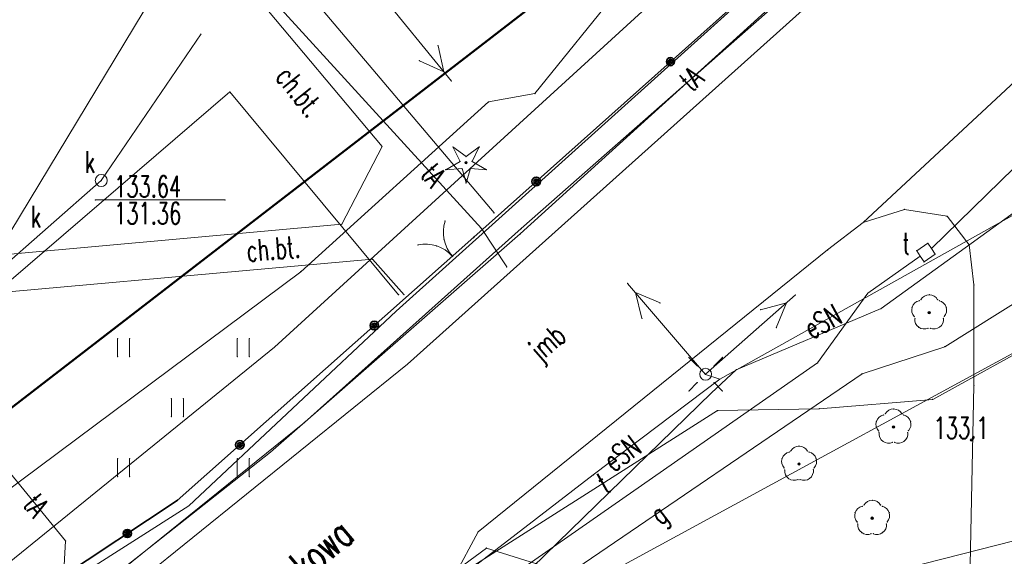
# Model space of a CAD drawing. Header units: metres. Extents: x 6429983 to 6430302, y 5950841 to 5951152.
# Tile 14 of 23: x 6430130 to 6430171, y 5951059 to 5951081. Entities that reach past the tile are written whole.
import ezdxf
from ezdxf.enums import TextEntityAlignment as Align

# ---------------------------------------------------------------- set-up
doc = ezdxf.new("R2010")
doc.units = ezdxf.units.M
for name, color, linetype, lineweight in [('BDOT500-KT-CR01-', 7, 'CONTINUOUS', 18), ('BDOT500-KT-JZ01-', 7, 'CONTINUOUS', 18), ('BDOT500-KT-KR01-', 7, 'CONTINUOUS', 18), ('BDOT500-KT-OK02-', 7, 'CONTINUOUS', 18), ('BDOT500-KT-OK05_01-', 7, 'CONTINUOUS', 35), ('BDOT500-OB-OP-01-01-', 96, 'CONTINUOUS', 18), ('BDOT500-OB-OP-02-01-', 96, 'CONTINUOUS', 18), ('BDOT500-PT-TU-04-', 7, 'CONTINUOUS', 18), ('BDOT500-RT-PW01-', 7, 'CONTINUOUS', 18), ('EGIB-D03-', 7, 'CONTINUOUS', 18), ('EGIB-KL-BI-', 96, 'CONTINUOUS', 18), ('EGIB-KL-DR-', 96, 'CONTINUOUS', 18), ('EMUIA-ADR-', 7, 'CONTINUOUS', 18), ('GESUT-SU-PE-04-', 1, 'CONTINUOUS', 18), ('GESUT-SU-PE-04_01-', 1, 'CONTINUOUS', 18), ('GESUT-SU-PE-SM01-', 1, 'CONTINUOUS', 18), ('GESUT-SU-PG-05-01-', 40, 'CONTINUOUS', 18), ('GESUT-SU-PI-01-', 7, 'CONTINUOUS', 18), ('GESUT-SU-PK-01-', 36, 'CONTINUOUS', 18), ('GESUT-SU-PK-05-', 36, 'CONTINUOUS', 18), ('GESUT-SU-PK-US22_01-', 36, 'CONTINUOUS', 18), ('GESUT-SU-PT-01-', 30, 'CONTINUOUS', 18), ('GESUT-SU-PW-01-', 5, 'CONTINUOUS', 18), ('zakres', 1, 'CONTINUOUS', 50)]:
    doc.layers.add(name, color=color, linetype=linetype, lineweight=lineweight)
doc.styles.get("Standard").update_dxf_attribs({"font": 'simplex.shx'})

msp = doc.modelspace()

# ---------------------------------------------------------------- linework, layer by layer
at = {"layer": 'BDOT500-KT-CR01-', "lineweight": 18, "flags": 128}
msp.add_lwpolyline([(6430145.66, 5951069.55), (6430138.62, 5951078.02), (6430128.59, 5951069.41), (6430126.04, 5951072.26)], dxfattribs=at)
at = {"layer": 'BDOT500-KT-CR01-'}
for p in [(6430138.62, 5951078.02), (6430145.66, 5951069.55)]:
    msp.add_point(p, dxfattribs=at)
at = {"layer": 'BDOT500-KT-JZ01-', "linetype": 'Continuous', "lineweight": 18, "flags": 128}
msp.add_lwpolyline([(6430190.463, 5951098.291), (6430177.48, 5951086.34), (6430177.75, 5951084.38), (6430165.05, 5951072.56)], dxfattribs=at)
at = {"layer": 'BDOT500-KT-JZ01-'}
msp.add_point((6430165.05, 5951072.56), dxfattribs=at)
at = {"layer": 'BDOT500-KT-KR01-', "lineweight": 18, "flags": 128}
for points in [[(6430149.65, 5951072.97), (6430141.056, 5951083.145)], [(6430139.648, 5951082.101), (6430144.97, 5951075.74), (6430143.29, 5951072.49), (6430122.84, 5951070.65), (6430121.42, 5951069.09), (6430117.52, 5951065.96), (6430113.11, 5951062.39), (6430107.86, 5951057.92)], [(6430146.03, 5951066.65), (6430163.32, 5951082.16)], [(6430165.05, 5951072.56), (6430166.78, 5951073.11), (6430168.56, 5951072.83), (6430169.48, 5951071.63), (6430169.68, 5951069.96), (6430169.68, 5951065.76), (6430169.2, 5951042.62), (6430168.77, 5951040.3), (6430167.16, 5951039.02), (6430164.71, 5951038.87), (6430148.94, 5951053.66), (6430147.92, 5951055.46), (6430147.99, 5951057.81)], [(6430165.05, 5951072.56), (6430163.57, 5951071.42), (6430148.98, 5951059.65), (6430147.99, 5951057.81)], [(6430107.51, 5951055), (6430107.1, 5951055.45), (6430124.09, 5951069.2), (6430144.57, 5951071.03), (6430145.89, 5951069.55)], [(6430072.85, 5951012.63), (6430073.41, 5951011.9), (6430074.09, 5951011.61), (6430074.52, 5951011.82), (6430099.05, 5951030.35), (6430121.85, 5951047.54), (6430132.59, 5951055.79), (6430146.03, 5951066.65)]]:
    msp.add_lwpolyline(points, dxfattribs=at)
at = {"layer": 'BDOT500-KT-KR01-'}
for p in [(6430144.97, 5951075.74), (6430166.78, 5951073.11), (6430149.65, 5951072.97), (6430168.56, 5951072.83), (6430143.29, 5951072.49), (6430165.05, 5951072.56), (6430165.05, 5951072.56), (6430163.57, 5951071.42), (6430169.48, 5951071.63), (6430144.57, 5951071.03), (6430169.68, 5951069.96), (6430145.89, 5951069.55), (6430146.03, 5951066.65), (6430146.03, 5951066.65), (6430169.68, 5951065.76), (6430148.98, 5951059.65)]:
    msp.add_point(p, dxfattribs=at)
at = {"layer": 'BDOT500-KT-OK02-', "lineweight": 18}
for centre, start, end in [((6430149.03, 5951072.16), 162, 222), ((6430146.79, 5951070.16), 42, 102)]:
    msp.add_arc(centre, 1.5, start, end, dxfattribs=at)
at = {"layer": 'BDOT500-KT-OK02-'}
for p in [(6430147.603, 5951072.624), (6430147.563, 5951071.848), (6430146.478, 5951071.627), (6430147.254, 5951071.587), (6430147.905, 5951071.164), (6430147.915, 5951071.156)]:
    msp.add_point(p, dxfattribs=at)
at = {"layer": 'BDOT500-KT-OK05_01-', "linetype": 'Continuous', "lineweight": 35, "flags": 128}
msp.add_lwpolyline([(6430086.96, 5951023.5), (6430098.94, 5951032.75), (6430117.3, 5951046.72), (6430131.42, 5951057.64), (6430136.42, 5951060.96), (6430148.8, 5951071.95), (6430170.31, 5951091.15), (6430172.76, 5951094.14), (6430182.22, 5951103.81), (6430182.668, 5951104.277)], dxfattribs=at)
at = {"layer": 'BDOT500-KT-OK05_01-', "lineweight": 35}
for centre, radius in [((6430157.01, 5951079.28), 0.17), ((6430157.01, 5951079.28), 0.1), ((6430157.01, 5951079.28), 0.05), ((6430151.41, 5951074.28), 0.18), ((6430151.41, 5951074.28), 0.1), ((6430151.41, 5951074.28), 0.05), ((6430144.65, 5951068.26), 0.18), ((6430144.65, 5951068.26), 0.1), ((6430144.65, 5951068.26), 0.05), ((6430139.04, 5951063.28), 0.18), ((6430139.04, 5951063.28), 0.1), ((6430139.04, 5951063.28), 0.05), ((6430134.34, 5951059.58), 0.17), ((6430134.34, 5951059.58), 0.1), ((6430134.34, 5951059.58), 0.05)]:
    msp.add_circle(centre, radius, dxfattribs=at)
at = {"layer": 'BDOT500-KT-OK05_01-'}
for p in [(6430157.01, 5951079.28), (6430157.01, 5951079.28), (6430157.01, 5951079.28), (6430151.41, 5951074.28), (6430151.41, 5951074.28), (6430151.41, 5951074.28), (6430148.8, 5951071.95), (6430144.65, 5951068.26), (6430144.65, 5951068.26), (6430144.65, 5951068.26), (6430139.04, 5951063.28), (6430139.04, 5951063.28), (6430139.04, 5951063.28), (6430136.42, 5951060.96), (6430134.34, 5951059.58), (6430134.34, 5951059.58), (6430134.34, 5951059.58)]:
    msp.add_point(p, dxfattribs=at)
at = {"layer": 'BDOT500-OB-OP-01-01-', "linetype": 'Continuous', "lineweight": 18, "flags": 128}
for points in [[(6430147.93, 5951075.72), (6430148.48, 5951075.32)], [(6430148.23, 5951075.12), (6430147.93, 5951075.72)], [(6430149.03, 5951075.72), (6430148.48, 5951075.32)], [(6430148.73, 5951075.12), (6430149.03, 5951075.72)], [(6430147.63, 5951074.77), (6430148.23, 5951075.12)], [(6430149.33, 5951074.77), (6430148.73, 5951075.12)], [(6430147.63, 5951074.77), (6430148.31, 5951074.82)], [(6430148.48, 5951074.22), (6430148.31, 5951074.82)], [(6430148.48, 5951074.22), (6430148.66, 5951074.82)], [(6430149.33, 5951074.77), (6430148.66, 5951074.82)]]:
    msp.add_lwpolyline(points, dxfattribs=at)
at = {"layer": 'BDOT500-OB-OP-01-01-', "lineweight": 18}
for radius in [0.05, 0.03]:
    msp.add_circle((6430148.48, 5951075.07), radius, dxfattribs=at)
at = {"layer": 'BDOT500-OB-OP-01-01-'}
for p in [(6430147.93, 5951075.72), (6430147.93, 5951075.72), (6430149.03, 5951075.72), (6430149.03, 5951075.72), (6430148.23, 5951075.12), (6430148.23, 5951075.12), (6430148.48, 5951075.32), (6430148.48, 5951075.32), (6430148.73, 5951075.12), (6430148.73, 5951075.12), (6430147.63, 5951074.77), (6430147.63, 5951074.77), (6430148.31, 5951074.82), (6430148.31, 5951074.82), (6430148.48, 5951075.07), (6430148.48, 5951075.07), (6430148.66, 5951074.82), (6430148.66, 5951074.82), (6430149.33, 5951074.77), (6430149.33, 5951074.77), (6430148.48, 5951074.22), (6430148.48, 5951074.22)]:
    msp.add_point(p, dxfattribs=at)
at = {"layer": 'BDOT500-OB-OP-02-01-', "lineweight": 18}
for centre, radius in [((6430167.81, 5951068.8), 0.05), ((6430167.81, 5951068.8), 0.03), ((6430166.32, 5951064.03), 0.05), ((6430166.32, 5951064.03), 0.03), ((6430162.38, 5951062.48), 0.05), ((6430162.38, 5951062.48), 0.03), ((6430165.43, 5951060.22), 0.05), ((6430165.43, 5951060.22), 0.03)]:
    msp.add_circle(centre, radius, dxfattribs=at)
for centre, start, end in [((6430167.81, 5951069.15), 29, 150), ((6430167.48, 5951068.91), 102, 223), ((6430168.14, 5951068.91), 318, 77), ((6430167.61, 5951068.52), 175, 293), ((6430168.01, 5951068.52), 247, 6), ((6430165.99, 5951064.14), 102, 223), ((6430166.32, 5951064.38), 29, 150), ((6430166.65, 5951064.14), 318, 77), ((6430166.12, 5951063.75), 175, 293), ((6430166.52, 5951063.75), 247, 6), ((6430162.38, 5951062.83), 29, 150), ((6430162.05, 5951062.59), 102, 223), ((6430162.71, 5951062.59), 318, 77), ((6430162.18, 5951062.2), 175, 293), ((6430162.58, 5951062.2), 247, 6), ((6430165.1, 5951060.33), 102, 223), ((6430165.43, 5951060.57), 29, 150), ((6430165.76, 5951060.33), 318, 77), ((6430165.23, 5951059.94), 175, 293), ((6430165.63, 5951059.94), 247, 6)]:
    msp.add_arc(centre, 0.4, start, end, dxfattribs=at)
at = {"layer": 'BDOT500-OB-OP-02-01-'}
for p in [(6430167.464, 5951069.35), (6430167.813, 5951069.55), (6430167.099, 5951069.03), (6430167.397, 5951069.301), (6430168.16, 5951069.344), (6430168.23, 5951069.3), (6430168.521, 5951069.03), (6430167.187, 5951068.637), (6430167.212, 5951068.555), (6430167.81, 5951068.8), (6430167.81, 5951068.8), (6430168.408, 5951068.562), (6430168.437, 5951068.642), (6430167.375, 5951068.196), (6430167.766, 5951068.152), (6430167.854, 5951068.152), (6430168.248, 5951068.198), (6430165.907, 5951064.531), (6430165.974, 5951064.58), (6430166.323, 5951064.78), (6430166.67, 5951064.574), (6430166.74, 5951064.53), (6430165.609, 5951064.26), (6430166.32, 5951064.03), (6430166.32, 5951064.03), (6430167.031, 5951064.26), (6430165.697, 5951063.867), (6430165.722, 5951063.785), (6430166.918, 5951063.792), (6430166.947, 5951063.872), (6430162.383, 5951063.23), (6430165.885, 5951063.426), (6430166.276, 5951063.382), (6430166.364, 5951063.382), (6430166.758, 5951063.428), (6430161.967, 5951062.981), (6430162.034, 5951063.03), (6430162.73, 5951063.024), (6430162.8, 5951062.98), (6430161.669, 5951062.71), (6430162.38, 5951062.48), (6430162.38, 5951062.48), (6430163.091, 5951062.71), (6430161.757, 5951062.317), (6430161.782, 5951062.235), (6430162.978, 5951062.242), (6430163.007, 5951062.322), (6430161.945, 5951061.876), (6430162.336, 5951061.832), (6430162.424, 5951061.832), (6430162.818, 5951061.878), (6430165.017, 5951060.721), (6430165.084, 5951060.77), (6430165.433, 5951060.97), (6430165.78, 5951060.764), (6430165.85, 5951060.72), (6430164.719, 5951060.45), (6430166.141, 5951060.45), (6430164.807, 5951060.057), (6430164.832, 5951059.975), (6430165.43, 5951060.22), (6430165.43, 5951060.22), (6430166.028, 5951059.982), (6430166.057, 5951060.062), (6430164.995, 5951059.616), (6430165.386, 5951059.572), (6430165.474, 5951059.572), (6430165.868, 5951059.618)]:
    msp.add_point(p, dxfattribs=at)
at = {"layer": 'BDOT500-PT-TU-04-', "linetype": 'Continuous', "lineweight": 18, "flags": 128}
for points in [[(6430133.93, 5951066.96), (6430133.93, 5951067.71)], [(6430134.43, 5951066.96), (6430134.43, 5951067.71)], [(6430138.93, 5951066.96), (6430138.93, 5951067.71)], [(6430139.43, 5951066.96), (6430139.43, 5951067.71)], [(6430136.18, 5951064.46), (6430136.18, 5951065.21)], [(6430136.68, 5951064.46), (6430136.68, 5951065.21)], [(6430133.93, 5951061.96), (6430133.93, 5951062.71)], [(6430134.43, 5951061.96), (6430134.43, 5951062.71)], [(6430138.93, 5951061.96), (6430138.93, 5951062.71)], [(6430139.43, 5951061.96), (6430139.43, 5951062.71)]]:
    msp.add_lwpolyline(points, dxfattribs=at)
at = {"layer": 'BDOT500-PT-TU-04-'}
for p in [(6430133.93, 5951067.71), (6430134.43, 5951067.71), (6430138.93, 5951067.71), (6430139.43, 5951067.71), (6430133.93, 5951066.96), (6430134.43, 5951066.96), (6430138.93, 5951066.96), (6430139.43, 5951066.96), (6430136.18, 5951065.21), (6430136.68, 5951065.21), (6430136.18, 5951064.46), (6430136.68, 5951064.46), (6430133.93, 5951062.71), (6430134.43, 5951062.71), (6430138.93, 5951062.71), (6430139.43, 5951062.71), (6430133.93, 5951061.96), (6430134.43, 5951061.96), (6430138.93, 5951061.96), (6430139.43, 5951061.96)]:
    msp.add_point(p, dxfattribs=at)
at = {"layer": 'BDOT500-RT-PW01-', "lineweight": 18}
msp.add_circle((6430169.57, 5951063.49), 0.05, dxfattribs=at)
at = {"layer": 'BDOT500-RT-PW01-'}
msp.add_point((6430169.57, 5951063.49), dxfattribs=at)
at = {"layer": 'EGIB-D03-', "linetype": 'Continuous', "lineweight": 18, "flags": 128}
for points in [[(6430162.734, 5951099.208), (6430170.31, 5951091.15), (6430145.56, 5951068.86), (6430136.91, 5951060.74), (6430132.39, 5951057.86), (6430125.62, 5951052.59), (6430072.85, 5951012.63), (6430068.5, 5951009.25), (6430031.4, 5950975.64), (6430030.756, 5950974.949)], [(6430030.756, 5950974.949), (6430031.4, 5950975.64), (6430068.5, 5951009.25), (6430072.85, 5951012.63), (6430125.62, 5951052.59), (6430132.39, 5951057.86), (6430136.91, 5951060.74), (6430145.56, 5951068.86), (6430170.31, 5951091.15), (6430189.65, 5951077.09), (6430140.63, 5951050.42), (6430109.39, 5951026.78), (6430066.15, 5950994.81), (6430064.27, 5950992.92), (6430056.25, 5950985.39), (6430048.87, 5950979.89), (6430039.5, 5950970.1), (6430036.443, 5950966.898)], [(6430276.065, 5950947.142), (6430267.44, 5950952.44), (6430258.89, 5950957.7), (6430247.2, 5950964.89), (6430236.78, 5950971.3), (6430230.57, 5950975.48), (6430218.99, 5950983.1), (6430198.5, 5950998.82), (6430186.81, 5951007.51), (6430140.63, 5951050.42), (6430189.65, 5951077.09), (6430178.19, 5951055.25), (6430178.51, 5951040.17), (6430182.15, 5951033.07), (6430184.31, 5951028.33), (6430192.97, 5951019.24), (6430198.29, 5951014.83), (6430211.56, 5951003.39), (6430219.04, 5950998.5), (6430268.89, 5950965.8), (6430277.56, 5950960.84), (6430284.713, 5950956.292)]]:
    msp.add_lwpolyline(points, dxfattribs=at)
at = {"layer": 'EGIB-D03-'}
for p in [(6430145.56, 5951068.86), (6430145.56, 5951068.86), (6430145.56, 5951068.86), (6430145.56, 5951068.86), (6430136.91, 5951060.74), (6430136.91, 5951060.74), (6430136.91, 5951060.74), (6430136.91, 5951060.74)]:
    msp.add_point(p, dxfattribs=at)
at = {"layer": 'EGIB-KL-BI-', "lineweight": 18, "flags": 128}
msp.add_lwpolyline([(6430162.734, 5951099.208), (6430170.31, 5951091.15), (6430145.56, 5951068.86), (6430136.91, 5951060.74), (6430132.39, 5951057.86), (6430125.62, 5951052.59), (6430072.85, 5951012.63), (6430068.5, 5951009.25), (6430067.22, 5951008.09), (6430055.286, 5951019.591)], dxfattribs=at)
at = {"layer": 'EGIB-KL-BI-'}
for p in [(6430145.56, 5951068.86), (6430136.91, 5951060.74)]:
    msp.add_point(p, dxfattribs=at)
at = {"layer": 'EGIB-KL-DR-', "lineweight": 18, "flags": 128}
for points in [[(6430030.756, 5950974.949), (6430031.4, 5950975.64), (6430067.22, 5951008.09), (6430068.5, 5951009.25), (6430072.85, 5951012.63), (6430125.62, 5951052.59), (6430132.39, 5951057.86), (6430136.91, 5951060.74), (6430145.56, 5951068.86), (6430170.31, 5951091.15), (6430189.65, 5951077.09), (6430140.63, 5951050.42), (6430126.59, 5951039.8), (6430109.39, 5951026.78), (6430066.15, 5950994.81), (6430064.27, 5950992.92), (6430056.25, 5950985.39), (6430048.87, 5950979.89), (6430039.5, 5950970.1), (6430036.443, 5950966.898)], [(6430276.065, 5950947.142), (6430267.44, 5950952.44), (6430258.89, 5950957.7), (6430247.2, 5950964.89), (6430236.78, 5950971.3), (6430230.57, 5950975.48), (6430218.99, 5950983.1), (6430198.5, 5950998.82), (6430186.81, 5951007.51), (6430153.92, 5951038.07), (6430140.63, 5951050.42), (6430189.65, 5951077.09), (6430178.19, 5951055.25), (6430178.51, 5951040.17), (6430182.15, 5951033.07), (6430184.31, 5951028.33), (6430192.97, 5951019.24), (6430198.29, 5951014.83), (6430211.56, 5951003.39), (6430219.04, 5950998.5), (6430268.89, 5950965.8), (6430277.56, 5950960.84), (6430284.713, 5950956.292)]]:
    msp.add_lwpolyline(points, dxfattribs=at)
at = {"layer": 'EGIB-KL-DR-'}
for p in [(6430145.56, 5951068.86), (6430136.91, 5951060.74)]:
    msp.add_point(p, dxfattribs=at)
at = {"layer": 'GESUT-SU-PE-04-', "linetype": 'Continuous', "lineweight": 18, "flags": 128}
for points in [[(6430181.072, 5951105.502), (6430180.79, 5951105.21), (6430171.33, 5951095.54), (6430140.48, 5951067.36), (6430119.79, 5951050.58), (6430112.42, 5951047.89), (6430101.53, 5951040.06), (6430079.44, 5951022.93), (6430076.04, 5951023.09), (6430073.79, 5951022.79), (6430063.92, 5951025.17), (6430062.999, 5951025.306)], [(6430193.826, 5951095.71), (6430186.04, 5951088.56), (6430185.23, 5951086.27), (6430182.89, 5951084.47), (6430179.79, 5951080.16), (6430178.84, 5951077.52), (6430177.95, 5951076.59), (6430159.07, 5951066.02)], [(6430163.55, 5951093.05), (6430162.29, 5951092.47), (6430155.14, 5951086.82), (6430154.96, 5951082.42), (6430151.35, 5951077.95), (6430149.42, 5951077.6), (6430141.58, 5951070.51), (6430126.75, 5951059.46), (6430104.13, 5951042.08), (6430101.21, 5951039.91), (6430096.93, 5951037.22), (6430089.16, 5951031.18), (6430074.13, 5951020.88), (6430071.43, 5951022.47), (6430066.97, 5951023.45), (6430062.65, 5951022.78), (6430060.986, 5951023.814)], [(6430159.07, 5951066.02), (6430158.47, 5951066.22)], [(6430036.115, 5950967.361), (6430048.75, 5950980.3), (6430055.28, 5950985.71), (6430065.94, 5950995.44), (6430077.66, 5951004.49), (6430092.95, 5951015.66), (6430102.41, 5951023.59), (6430117.1, 5951034.26), (6430130.73, 5951045.19), (6430140.26, 5951051.61), (6430153.79, 5951062.03), (6430159.07, 5951066.02)]]:
    msp.add_lwpolyline(points, dxfattribs=at)
at = {"layer": 'GESUT-SU-PE-04-'}
for p in [(6430149.42, 5951077.6), (6430151.35, 5951077.95), (6430141.58, 5951070.51), (6430140.48, 5951067.36), (6430158.47, 5951066.22), (6430159.07, 5951066.02), (6430159.07, 5951066.02), (6430159.07, 5951066.02), (6430153.79, 5951062.03)]:
    msp.add_point(p, dxfattribs=at)
at = {"layer": 'GESUT-SU-PE-04_01-', "linetype": 'Continuous', "lineweight": 18, "flags": 128}
for points in [[(6430147.87, 5951078.47), (6430144.71, 5951082.35)], [(6430147.31, 5951079.95), (6430147.55, 5951078.86)], [(6430146.53, 5951079.32), (6430147.55, 5951078.86)], [(6430155.22, 5951070.02), (6430158.47, 5951066.22)], [(6430156.58, 5951069.21), (6430155.55, 5951069.64)], [(6430155.82, 5951068.56), (6430155.55, 5951069.64)], [(6430162.23, 5951069.54), (6430158.48, 5951066.23)], [(6430160.77, 5951068.92), (6430161.85, 5951069.21)], [(6430161.43, 5951068.17), (6430161.85, 5951069.21)]]:
    msp.add_lwpolyline(points, dxfattribs=at)
at = {"layer": 'GESUT-SU-PE-04_01-'}
for p in [(6430147.31, 5951079.95), (6430146.53, 5951079.32), (6430147.55, 5951078.86), (6430147.55, 5951078.86), (6430147.87, 5951078.47), (6430155.22, 5951070.02), (6430155.55, 5951069.64), (6430155.55, 5951069.64), (6430162.23, 5951069.54), (6430156.58, 5951069.21), (6430161.85, 5951069.21), (6430161.85, 5951069.21), (6430155.82, 5951068.56), (6430160.77, 5951068.92), (6430161.43, 5951068.17), (6430158.47, 5951066.22), (6430158.48, 5951066.23)]:
    msp.add_point(p, dxfattribs=at)
at = {"layer": 'GESUT-SU-PE-SM01-', "linetype": 'Continuous', "lineweight": 18, "flags": 128}
for points in [[(6430158.13, 5951066.58), (6430157.78, 5951066.93)], [(6430158.83, 5951066.58), (6430159.18, 5951066.93)], [(6430158.13, 5951065.88), (6430157.78, 5951065.53)], [(6430158.83, 5951065.88), (6430159.18, 5951065.53)]]:
    msp.add_lwpolyline(points, dxfattribs=at)
at = {"layer": 'GESUT-SU-PE-SM01-', "lineweight": 18}
msp.add_circle((6430158.48, 5951066.23), 0.25, dxfattribs=at)
at = {"layer": 'GESUT-SU-PE-SM01-'}
for p in [(6430157.78, 5951066.93), (6430159.18, 5951066.93), (6430158.13, 5951066.58), (6430158.83, 5951066.58), (6430158.48, 5951066.23), (6430158.13, 5951065.88), (6430158.83, 5951065.88), (6430157.78, 5951065.53), (6430159.18, 5951065.53)]:
    msp.add_point(p, dxfattribs=at)
at = {"layer": 'GESUT-SU-PG-05-01-', "linetype": 'Continuous', "lineweight": 18, "flags": 128}
msp.add_lwpolyline([(6430094.26, 5951017.49), (6430101.89, 5951024.19), (6430105.57, 5951026.72), (6430128.39, 5951043.47), (6430130.66, 5951044.46), (6430134.45, 5951048.01), (6430149.33, 5951058.97), (6430152.75, 5951057.9), (6430165.01, 5951066.25), (6430168.46, 5951067.38), (6430180.84, 5951075.13), (6430184.48, 5951081.62), (6430190.91, 5951089.42), (6430195.603, 5951094.345)], dxfattribs=at)
at = {"layer": 'GESUT-SU-PG-05-01-'}
for p in [(6430168.46, 5951067.38), (6430165.01, 5951066.25), (6430149.33, 5951058.97)]:
    msp.add_point(p, dxfattribs=at)
at = {"layer": 'GESUT-SU-PI-01-', "linetype": 'Continuous', "lineweight": 18, "flags": 128}
for points in [[(6430167.91, 5951071.48), (6430193.2, 5951096.19)], [(6430163.22, 5951064.79), (6430167.96, 5951065.18), (6430180.24, 5951071.95), (6430186.28, 5951083.28), (6430191.73, 5951092.05), (6430194.871, 5951094.907)], [(6430149.31, 5951053.37), (6430149.09, 5951056.07), (6430158.73, 5951065.46), (6430159.76, 5951066.42), (6430165.8, 5951068.97), (6430173.73, 5951074.7), (6430181.23, 5951080.17), (6430187.32, 5951086.28), (6430191.75, 5951090.84), (6430195.298, 5951094.579)], [(6430167.29, 5951071.39), (6430167.44, 5951071.16), (6430167.6, 5951070.92), (6430168.06, 5951071.25), (6430167.91, 5951071.48), (6430167.75, 5951071.7), (6430167.29, 5951071.39)], [(6430123.24, 5951038.43), (6430137.55, 5951049.37), (6430140.63, 5951050.42), (6430147.68, 5951055.92), (6430163.15, 5951066.7), (6430165.25, 5951069.62), (6430167.44, 5951071.16)], [(6430163.22, 5951064.79), (6430158.98, 5951064.71), (6430146.7, 5951056.91)]]:
    msp.add_lwpolyline(points, dxfattribs=at)
at = {"layer": 'GESUT-SU-PI-01-'}
for p in [(6430167.75, 5951071.7), (6430167.91, 5951071.48), (6430167.91, 5951071.48), (6430167.29, 5951071.39), (6430167.29, 5951071.39), (6430167.44, 5951071.16), (6430167.44, 5951071.16), (6430168.06, 5951071.25), (6430167.6, 5951070.92), (6430165.25, 5951069.62), (6430165.8, 5951068.97), (6430163.15, 5951066.7), (6430159.76, 5951066.42), (6430158.73, 5951065.46), (6430167.96, 5951065.18), (6430158.98, 5951064.71), (6430163.22, 5951064.79), (6430163.22, 5951064.79)]:
    msp.add_point(p, dxfattribs=at)
at = {"layer": 'GESUT-SU-PK-01-', "linetype": 'Continuous', "lineweight": 18, "flags": 128}
msp.add_lwpolyline([(6430135.81, 5951082.7), (6430129.07, 5951071.54), (6430115.68, 5951060.25), (6430113.273, 5951062.558)], dxfattribs=at)
at = {"layer": 'GESUT-SU-PK-05-', "linetype": 'Continuous', "lineweight": 18, "flags": 128}
for points in [[(6430137.415, 5951080.447), (6430133.25, 5951074.32), (6430115.54, 5951058.73)], [(6430133.01, 5951073.51), (6430138.41, 5951073.51)]]:
    msp.add_lwpolyline(points, dxfattribs=at)
at = {"layer": 'GESUT-SU-PK-05-'}
for p in [(6430133.25, 5951074.32), (6430133.01, 5951073.51), (6430138.41, 5951073.51)]:
    msp.add_point(p, dxfattribs=at)
at = {"layer": 'GESUT-SU-PK-US22_01-', "lineweight": 18}
msp.add_circle((6430133.25, 5951074.32), 0.25, dxfattribs=at)
at = {"layer": 'GESUT-SU-PK-US22_01-'}
msp.add_point((6430133.25, 5951074.32), dxfattribs=at)
at = {"layer": 'GESUT-SU-PT-01-', "linetype": 'Continuous', "lineweight": 18, "flags": 128}
for points in [[(6430184.384, 5951102.959), (6430170.5, 5951090.28), (6430167.48, 5951087.28), (6430150.74, 5951072.09), (6430140.31, 5951062.97), (6430132.21, 5951056.57), (6430114.02, 5951042.48), (6430078.14, 5951015.42), (6430066.04, 5951006.04), (6430048.6, 5950990.68), (6430031.523, 5950973.863)], [(6430167.28, 5951086.84), (6430150.78, 5951072.31), (6430141.73, 5951064.22), (6430132.94, 5951057.12)], [(6430135.43, 5951082.41), (6430135.59, 5951082.3), (6430137.49, 5951084), (6430137.8, 5951084.11), (6430137.97, 5951084.15), (6430138.31, 5951084.12), (6430138.56, 5951083.89), (6430149.12, 5951072.31), (6430150.18, 5951070.71)], [(6430132.27, 5951057.33), (6430131.67, 5951057.74), (6430131.76, 5951059.27), (6430128.77, 5951062.92), (6430123.13, 5951072.13)]]:
    msp.add_lwpolyline(points, dxfattribs=at)
at = {"layer": 'GESUT-SU-PT-01-'}
for p in [(6430149.12, 5951072.31), (6430150.78, 5951072.31), (6430150.74, 5951072.09), (6430150.18, 5951070.71), (6430141.73, 5951064.22), (6430140.31, 5951062.97), (6430131.76, 5951059.27)]:
    msp.add_point(p, dxfattribs=at)
at = {"layer": 'GESUT-SU-PW-01-', "linetype": 'Continuous', "lineweight": 18, "flags": 128}
msp.add_lwpolyline([(6430142.31, 5951052.52), (6430163.09, 5951057.17), (6430174.41, 5951060.05), (6430176.53, 5951066.87)], dxfattribs=at)
at = {"layer": 'zakres', "lineweight": 50, "flags": 128}
msp.add_lwpolyline([(6430041, 5950994.6), (6430050.861, 5951004.14), (6430164.541, 5951091.89), (6430190.8, 5951065.9), (6430193.4, 5951043.2), (6430213.25, 5951020.73), (6430240.23, 5950999.96), (6430279.1, 5950966.7), (6430239.4, 5950934.2), (6430190.3, 5950903.9), (6430153, 5950886.1), (6430128, 5950869.7), (6430121.5, 5950865.8), (6430105.6, 5950898.2), (6430088, 5950933.3)], close=True, dxfattribs=at)

# ---------------------------------------------------------------- texts
at = {"layer": 'BDOT500-KT-CR01-', "lineweight": 18, "width": 0.66}
msp.add_text('ch.bt.', height=0.9, rotation=-51, dxfattribs=at).set_placement((6430141.173, 5951079.188), align=Align.TOP_LEFT)
at = {"layer": 'BDOT500-KT-KR01-', "lineweight": 18, "width": 0.66}
for s, rotation, p in [('ch.bt.', 4.6, (6430139.28, 5951071.83)), ('jmb', 40.8, (6430150.999, 5951067.409))]:
    msp.add_text(s, height=0.9, rotation=rotation, dxfattribs=at).set_placement(p, align=Align.TOP_LEFT)
at = {"layer": 'BDOT500-RT-PW01-', "lineweight": 18, "width": 0.66}
msp.add_text('133.1', height=0.9, dxfattribs=at).set_placement((6430167.997, 5951064.44), align=Align.TOP_LEFT)
at = {"layer": 'EMUIA-ADR-', "lineweight": 25, "width": 0.66}
msp.add_text('Zamkowa', height=1.25, rotation=40.4, dxfattribs=at).set_placement((6430139.143, 5951056.962), align=Align.TOP_LEFT)
at = {"layer": 'GESUT-SU-PE-04-', "lineweight": 18, "width": 0.66}
for rotation, p in [(29.2, (6430162.473, 5951068.455)), (36.7, (6430154.101, 5951062.839))]:
    msp.add_text('eSN', height=0.9, rotation=rotation, dxfattribs=at).set_placement(p, align=Align.TOP_LEFT)
at = {"layer": 'GESUT-SU-PG-05-01-', "lineweight": 18, "width": 0.66}
msp.add_text('g', height=0.9, rotation=37.9, dxfattribs=at).set_placement((6430156.038, 5951060.61), align=Align.TOP_LEFT)
at = {"layer": 'GESUT-SU-PI-01-', "lineweight": 18, "width": 0.66}
msp.add_text('t', height=0.9, dxfattribs=at).set_placement((6430166.695, 5951072.14), align=Align.TOP_LEFT)
msp.add_text('t', height=0.9, rotation=29.7, dxfattribs=at).set_placement((6430153.835, 5951062.004), align=Align.TOP_LEFT)
at = {"layer": 'GESUT-SU-PK-01-', "lineweight": 18, "width": 0.66}
msp.add_text('k', height=0.9, dxfattribs=at).set_placement((6430130.305, 5951073.26), align=Align.TOP_LEFT)
at = {"layer": 'GESUT-SU-PK-05-', "lineweight": 18, "width": 0.66}
for s, p in [('k', (6430132.555, 5951075.54)), ('133.64', (6430133.788, 5951074.52)), ('131.36', (6430133.788, 5951073.4))]:
    msp.add_text(s, height=0.9, dxfattribs=at).set_placement(p, align=Align.TOP_LEFT)
at = {"layer": 'GESUT-SU-PT-01-', "lineweight": 18, "width": 0.66}
for rotation, p in [(43.1, (6430157.289, 5951078.633)), (-49.6, (6430147.208, 5951075.124)), (-51.7, (6430130.644, 5951061.335))]:
    msp.add_text('tA', height=0.9, rotation=rotation, dxfattribs=at).set_placement(p, align=Align.TOP_LEFT)

doc.saveas('drawing.dxf')
